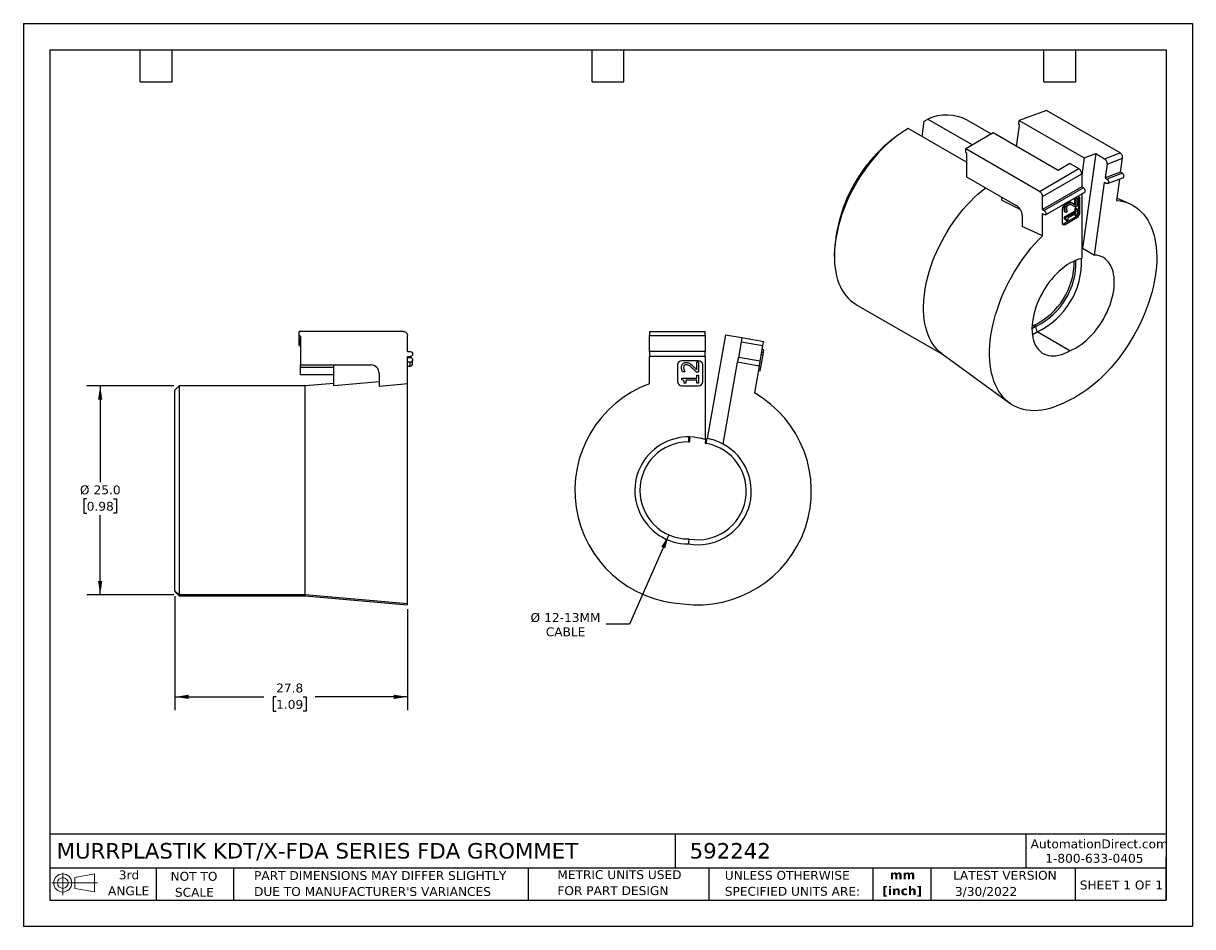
# Model space of a CAD drawing. Header units: millimetres. Extents: x 0 to 140, y 0 to 108.
import ezdxf

# ---------------------------------------------------------------- set-up
doc = ezdxf.new("R2010")
doc.units = ezdxf.units.MM
doc.header["$LTSCALE"] = 0.5
doc.linetypes.add('SLD-Solid', pattern=[0])
doc.layers.add('DIMENSIONS', color=140, linetype='SLD-Solid', lineweight=25)
doc.layers.add('TEXT', color=140, linetype='SLD-Solid', lineweight=25)
doc.layers.add('SLD-DEFPOINTS', color=7, linetype='Continuous')
doc.styles.add('SLDTEXTSTYLE0', font='VERDANA.TTF')
doc.styles.add('SLDTEXTSTYLE1', font='VERDANAB.TTF')
doc.dimstyles.new('SLDDIMSTYLE0', dxfattribs={"dimtxt": 1.079004, "dimasz": 1.651, "dimexe": 0, "dimexo": 0.0625, "dimgap": 0.269751, "dimtad": 0, "dimtih": 1, "dimtoh": 1, "dimrnd": 1e-09, "dimzin": 4, "dimdsep": 46, "dimtxsty": 'SLDTEXTSTYLE0', "dimsah": 1, "dimcen": 0.09, "dimadec": 0, "dimazin": 1, "dimtfac": 1, "dimtofl": 0, "dimtmove": 0, "dimatfit": 3, "dimfxl": 0, "dimfrac": 2, "dimtolj": 1, "dimtzin": 12, "dimarcsym": 0})
doc.dimstyles.new('SLDDIMSTYLE1', dxfattribs={"dimtxt": 1.079004, "dimasz": 1.651, "dimexe": 0, "dimexo": 0.0625, "dimgap": 0.269751, "dimtad": 0, "dimtih": 1, "dimtoh": 1, "dimrnd": 1e-09, "dimzin": 12, "dimdsep": 46, "dimtxsty": 'SLDTEXTSTYLE0', "dimsah": 1, "dimcen": 0.09, "dimadec": 0, "dimazin": 3, "dimtfac": 1, "dimtofl": 0, "dimtmove": 0, "dimatfit": 3, "dimfxl": 0, "dimfrac": 2, "dimtolj": 1, "dimtzin": 12, "dimarcsym": 0})
doc.dimstyles.new('SLDDIMSTYLE2', dxfattribs={"dimtxt": 1.079004, "dimasz": 1.651, "dimexe": 0, "dimexo": 0.0625, "dimgap": 0.269751, "dimtad": 0, "dimtih": 1, "dimtoh": 1, "dimrnd": 1e-09, "dimzin": 12, "dimdsep": 46, "dimtxsty": 'SLDTEXTSTYLE0', "dimsah": 1, "dimcen": 0, "dimadec": 0, "dimazin": 3, "dimtfac": 1, "dimtofl": 0, "dimtmove": 0, "dimatfit": 3, "dimfxl": 0, "dimfrac": 2, "dimtolj": 1, "dimtzin": 12, "dimarcsym": 0})

# ---------------------------------------------------------------- blocks, each defined once
blk = doc.blocks.new('Block11')
at = {"color": 7, "linetype": 'SLD-Solid', "lineweight": 18}
for p, q in [((0, 1.44), (5.44, 1.44)), ((1.29, 2.66), (1.29, 0)), ((2.74, 2.08), (5.09, 2.52)), ((2.74, 0.8), (2.74, 2.08)), ((5.09, 2.52), (5.09, 0.37)), ((2.74, 0.8), (5.09, 0.37))]:
    blk.add_line(p, q, dxfattribs=at)
for radius in [1.08, 0.643]:
    blk.add_circle((1.29, 1.44), radius, dxfattribs=at)
blk = doc.blocks.new('Block12')
at = {"layer": 'SLD-DEFPOINTS'}
blk.add_blockref('Block11', (0, 0), dxfattribs=at)
blk = doc.blocks.new('SW_NOTE_0')
at = {"layer": 'TEXT', "color": 0, "char_height": 1.058, "attachment_point": 2, "style": 'SLDTEXTSTYLE1'}
for s, insert in [('mm', (1.42, 1.34)), ('[inch]', (1.38, -0.57))]:
    blk.add_mtext(s, dxfattribs=dict(at, insert=insert))
blk = doc.blocks.new('SW_NOTE_0_1')
at = {"layer": 'TEXT', "color": 0, "char_height": 1.0583, "attachment_point": 1, "style": 'SLDTEXTSTYLE0'}
for s, insert in [('UNLESS OTHERWISE ', (0, 1.34)), ('SPECIFIED UNITS ARE:', (0, -0.57))]:
    blk.add_mtext(s, dxfattribs=dict(at, insert=insert))
blk = doc.blocks.new('SW_NOTE_0_2')
at = {"layer": 'TEXT', "color": 0, "char_height": 1.0583, "attachment_point": 1, "style": 'SLDTEXTSTYLE0'}
for s, insert in [('PART DIMENSIONS MAY DIFFER SLIGHTLY ', (0, 1.34)), ("DUE TO MANUFACTURER'S VARIANCES", (0, -0.57))]:
    blk.add_mtext(s, dxfattribs=dict(at, insert=insert))
blk = doc.blocks.new('SW_NOTE_0_3')
at = {"layer": 'TEXT', "color": 0, "char_height": 1.058, "attachment_point": 2, "style": 'SLDTEXTSTYLE0'}
for s, insert in [('NOT TO', (2.63, 1.34)), ('SCALE', (2.68, -0.57))]:
    blk.add_mtext(s, dxfattribs=dict(at, insert=insert))
blk = doc.blocks.new('SW_NOTE_0_4')
at = {"layer": 'TEXT', "color": 0, "char_height": 1.058, "attachment_point": 2, "style": 'SLDTEXTSTYLE0'}
for s, insert in [('3rd', (1.16, 1.34)), ('ANGLE', (1.11, -0.57))]:
    blk.add_mtext(s, dxfattribs=dict(at, insert=insert))
blk = doc.blocks.new('SW_NOTE_0_5')
at = {"layer": 'TEXT', "color": 0, "char_height": 1.0583, "attachment_point": 1, "style": 'SLDTEXTSTYLE0'}
for s, insert in [('METRIC UNITS USED ', (0, 1.34)), ('FOR PART DESIGN', (0, -0.57))]:
    blk.add_mtext(s, dxfattribs=dict(at, insert=insert))
blk = doc.blocks.new('_D')
at = {"layer": 'DIMENSIONS'}
for p, q in [((17.97, 64.63), (7.59, 64.63)), ((9.18, 64.63), (9.18, 53.1)), ((7.57, 51.14), (7.21, 51.14)), ((7.21, 51.14), (7.21, 49.43)), ((10.78, 51.14), (11.14, 51.14)), ((11.14, 51.14), (11.14, 49.43)), ((7.21, 49.43), (7.57, 49.43)), ((9.18, 39.64), (9.18, 49.19)), ((11.14, 49.43), (10.78, 49.43)), ((17.97, 39.64), (7.59, 39.64))]:
    blk.add_line(p, q, dxfattribs=at)
for points in [[(9.18, 64.63), (8.92, 62.98), (9.43, 62.98)], [(9.18, 39.64), (9.43, 41.29), (8.92, 41.29)]]:
    blk.add_solid(points, dxfattribs=at)
at = {"layer": 'DIMENSIONS', "char_height": 1.058, "attachment_point": 1, "style": 'SLDTEXTSTYLE0'}
for s, insert in [('%%c', (6.76, 52.73)), ('25.0', (8.39, 52.73)), ('0.98', (7.57, 50.77))]:
    blk.add_mtext(s, dxfattribs=dict(at, insert=insert))
blk = doc.blocks.new('_D_1')
at = {"layer": 'DIMENSIONS'}
for p, q in [((18.11, 39.51), (18.11, 25.88)), ((45.91, 37.94), (45.91, 25.88)), ((18.11, 27.46), (28.74, 27.46)), ((30.2, 27.46), (29.84, 27.46)), ((29.84, 27.46), (29.84, 25.75)), ((33.41, 27.46), (33.77, 27.46)), ((33.77, 27.46), (33.77, 25.75)), ((45.91, 27.46), (34.87, 27.46)), ((29.84, 25.75), (30.2, 25.75)), ((33.77, 25.75), (33.41, 25.75))]:
    blk.add_line(p, q, dxfattribs=at)
for points in [[(18.11, 27.46), (19.76, 27.21), (19.76, 27.72)], [(45.91, 27.46), (44.25, 27.72), (44.25, 27.21)]]:
    blk.add_solid(points, dxfattribs=at)
at = {"layer": 'DIMENSIONS', "char_height": 1.058, "attachment_point": 1, "style": 'SLDTEXTSTYLE0'}
for s, insert in [('27.8', (30.2, 29.05)), ('1.09', (30.2, 27.09))]:
    blk.add_mtext(s, dxfattribs=dict(at, insert=insert))
blk = doc.blocks.new('_D_2')
at = {"layer": 'DIMENSIONS'}
for p, q in [((77.12, 46.82), (72.41, 36.13)), ((72.41, 36.13), (69.64, 36.13))]:
    blk.add_line(p, q, dxfattribs=at)
blk.add_solid([(77.12, 46.82), (76.23, 45.41), (76.69, 45.21)], dxfattribs=at)
at = {"layer": 'DIMENSIONS', "char_height": 1.058, "attachment_point": 1, "style": 'SLDTEXTSTYLE0'}
for s, insert in [('%%c', (60.6, 37.47)), ('12-13MM', (62.23, 37.47)), ('CABLE', (62.42, 35.76))]:
    blk.add_mtext(s, dxfattribs=dict(at, insert=insert))

msp = doc.modelspace()

# ---------------------------------------------------------------- linework, layer by layer
at = {"color": 7, "linetype": 'SLD-Solid'}
for p, q in [((0.001, 107.951), (0.001, 0.001)), ((0.001, 107.951), (139.701, 107.951)), ((139.701, 107.951), (139.701, 0.001)), ((139.701, 0.001), (0.001, 0.001))]:
    msp.add_line(p, q, dxfattribs=at)
for p, q in [((107.637, 96.276), (108.052, 96.509)), ((108.052, 96.509), (113.399, 93.422)), ((115.659, 94.727), (112.766, 96.397)), ((122.235, 97.549), (118.997, 96.339)), ((131.038, 92.467), (122.235, 97.549)), ((105.731, 95.404), (105.378, 95.2)), ((112.696, 91.383), (105.731, 95.404)), ((107.381, 94.451), (107.637, 96.276)), ((118.676, 93.238), (119.029, 95.753)), ((118.935, 95.901), (118.997, 96.339)), ((118.971, 95.881), (118.935, 95.901)), ((118.997, 96.339), (126.74, 91.869)), ((115.878, 94.854), (112.59, 92.955)), ((123.621, 90.384), (115.878, 94.854)), ((112.59, 92.547), (112.59, 92.955)), ((121.393, 87.873), (112.59, 92.955)), ((112.625, 92.527), (112.59, 92.547)), ((112.696, 92.404), (112.696, 89.628)), ((128.132, 92.389), (126.546, 81.084)), ((126.74, 91.869), (128.132, 92.389)), ((128.132, 92.389), (129.193, 91.777)), ((129.193, 91.777), (131.038, 92.467)), ((125.035, 91.2), (123.621, 90.384)), ((125.035, 91.2), (126.096, 90.588)), ((126.74, 91.869), (126.449, 89.8)), ((129.485, 91.136), (129.252, 89.473)), ((129.485, 91.136), (131.331, 91.825)), ((131.097, 90.163), (131.331, 91.825)), ((112.696, 89.628), (118.636, 86.199)), ((121.393, 87.873), (126.096, 90.588)), ((121.747, 87.261), (126.449, 89.975)), ((126.449, 89.975), (126.449, 88.424)), ((131.097, 90.163), (129.252, 89.473)), ((129.252, 89.473), (129.464, 89.351)), ((131.309, 90.04), (129.464, 89.351)), ((129.532, 88.807), (131.378, 89.497)), ((131.309, 90.04), (131.097, 90.163)), ((126.449, 88.424), (121.747, 85.709)), ((126.661, 88.302), (121.959, 85.587)), ((126.661, 88.302), (126.449, 88.424)), ((127.96, 80.267), (129.178, 88.948)), ((129.39, 88.826), (129.178, 88.948)), ((130.983, 89.349), (130.624, 86.792)), ((116.934, 86.785), (116.86, 87.224)), ((119.113, 85.708), (116.934, 86.785)), ((121.747, 85.709), (121.747, 87.261)), ((122.109, 85.082), (126.811, 87.797)), ((125.884, 87.199), (124.469, 86.383)), ((125.593, 87.032), (125.593, 86.294)), ((125.735, 87.015), (125.649, 87.064)), ((125.735, 87.015), (125.899, 87.109)), ((125.735, 86.213), (125.735, 87.015)), ((125.899, 87.109), (125.813, 87.159)), ((125.899, 87.109), (125.899, 86.102)), ((126.096, 85.444), (126.096, 87.077)), ((126.237, 86.995), (126.096, 87.077)), ((126.237, 85.362), (126.237, 86.995)), ((126.449, 87.588), (126.449, 79.834)), ((132.173, 86.399), (130.663, 87.067)), ((121.747, 85.709), (121.959, 85.587)), ((121.747, 82.564), (121.747, 85.22)), ((121.747, 85.22), (121.959, 85.097)), ((124.116, 85.77), (124.116, 84.137)), ((124.454, 85.721), (124.313, 85.803)), ((125.613, 85.51), (124.338, 84.774)), ((124.539, 85.352), (124.398, 85.434)), ((124.48, 84.693), (125.754, 85.429)), ((124.741, 85.468), (124.539, 85.352)), ((124.843, 86.432), (124.702, 86.514)), ((124.741, 85.48), (124.741, 85.468)), ((125.754, 85.218), (124.806, 84.671)), ((125.126, 86.511), (124.985, 86.593)), ((125.368, 86.432), (125.226, 86.514)), ((125.483, 86.372), (125.341, 86.453)), ((125.524, 86.087), (125.557, 86.068)), ((125.698, 85.986), (125.557, 86.068)), ((125.757, 85.883), (125.613, 85.8)), ((125.613, 85.8), (125.613, 85.51)), ((125.754, 85.718), (125.613, 85.8)), ((125.754, 85.429), (125.613, 85.51)), ((125.899, 86.102), (125.698, 85.986)), ((125.754, 85.718), (125.899, 85.802)), ((125.754, 85.429), (125.754, 85.718)), ((125.754, 84.922), (125.754, 85.218)), ((125.899, 85.802), (125.757, 85.883)), ((125.899, 85.802), (125.899, 85.005)), ((126.237, 85.362), (126.096, 85.444)), ((119.343, 84.974), (119.343, 83.693)), ((124.328, 84.015), (125.742, 84.831)), ((124.328, 84.015), (124.469, 83.933)), ((124.338, 84.774), (124.338, 84.605)), ((124.48, 84.693), (124.338, 84.774)), ((124.48, 84.523), (124.338, 84.605)), ((124.469, 83.933), (125.884, 84.75)), ((124.48, 84.523), (124.48, 84.693)), ((124.677, 84.3), (124.535, 84.381)), ((124.806, 84.375), (124.677, 84.3)), ((124.806, 84.671), (124.806, 84.375)), ((125.613, 85.136), (125.613, 85.003)), ((125.754, 84.922), (125.613, 85.003)), ((125.884, 84.75), (125.742, 84.831)), ((125.899, 85.005), (125.754, 84.922)), ((126.449, 81.086), (126.546, 81.084)), ((126.546, 81.084), (127.96, 80.267)), ((96.892, 80.503), (96.892, 80.094)), ((99.482, 74.371), (109.944, 68.331)), ((120.686, 71.828), (120.517, 71.734)), ((120.756, 71.865), (120.686, 71.828)), ((120.686, 71.828), (120.899, 71.705)), ((120.972, 71.74), (120.76, 71.863)), ((120.899, 71.705), (120.976, 71.738)), ((32.955, 70.631), (32.955, 71.131)), ((45.405, 71.131), (32.955, 71.131)), ((33.005, 70.631), (32.955, 70.631)), ((32.955, 70.253), (32.955, 70.631)), ((33.005, 70.253), (32.955, 70.253)), ((32.955, 69.445), (32.955, 70.253)), ((33.005, 69.445), (33.005, 70.253)), ((33.105, 70.531), (33.105, 67.131)), ((45.905, 68.731), (45.905, 70.631)), ((74.813, 71.131), (81.463, 71.131)), ((74.813, 70.631), (81.463, 70.631)), ((74.813, 68.731), (74.813, 70.631)), ((81.463, 70.631), (81.463, 68.731)), ((83.874, 70.745), (81.686, 58.337)), ((83.874, 70.745), (85.844, 70.398)), ((85.757, 69.905), (85.427, 68.034)), ((85.844, 70.398), (85.757, 69.905)), ((85.757, 69.905), (88.367, 69.445)), ((85.844, 70.398), (88.453, 69.938)), ((125.035, 68.827), (121.143, 71.074)), ((32.955, 69.445), (33.005, 69.445)), ((45.905, 68.731), (46.205, 68.731)), ((81.463, 68.731), (74.813, 68.731)), ((88.037, 67.574), (88.367, 69.445)), ((88.417, 68.58), (88.22, 68.615)), ((88.479, 68.929), (88.282, 68.963)), ((88.377, 68.351), (88.417, 68.58)), ((109.763, 68.464), (117.844, 62.566)), ((33.105, 67.131), (41.505, 67.131)), ((33.105, 66.806), (33.105, 67.131)), ((37.105, 64.652), (37.105, 67.131)), ((45.905, 68.131), (46.205, 68.131)), ((45.905, 64.879), (45.905, 68.131)), ((45.905, 68.034), (46.205, 68.034)), ((46.205, 67.443), (45.905, 67.443)), ((46.205, 66.983), (46.205, 67.443)), ((46.505, 67.279), (46.505, 67.739)), ((81.463, 68.131), (74.813, 68.131)), ((74.813, 64.879), (74.813, 68.131)), ((78.163, 67.131), (78.163, 65.131)), ((80.663, 67.631), (78.663, 67.631)), ((80.453, 66.528), (80.453, 67.51)), ((80.453, 67.51), (80.684, 67.51)), ((80.684, 67.51), (80.684, 66.277)), ((81.163, 65.131), (81.163, 67.131)), ((81.463, 68.131), (81.463, 58.211)), ((83.6, 57.674), (85.323, 67.443)), ((87.932, 66.983), (85.323, 67.443)), ((88.037, 67.574), (85.427, 68.034)), ((88.081, 66.675), (88.377, 68.351)), ((88.377, 68.351), (88.18, 68.386)), ((37.105, 66.806), (33.105, 66.806)), ((33.105, 65.998), (33.105, 66.806)), ((33.105, 65.998), (37.105, 65.998)), ((42.505, 66.131), (42.505, 64.562)), ((45.905, 66.983), (46.205, 66.983)), ((79.047, 66.319), (78.762, 66.319)), ((79.047, 66.334), (79.047, 66.319)), ((80.684, 66.277), (80.401, 66.277)), ((80.48, 65.554), (80.48, 65.909)), ((80.48, 65.909), (80.684, 65.909)), ((80.684, 65.909), (80.684, 64.933)), ((87.932, 66.983), (87.368, 63.781)), ((87.839, 66.454), (88.036, 66.419)), ((88.081, 66.675), (87.884, 66.709)), ((88.036, 66.419), (88.081, 66.675)), ((18.605, 64.631), (18.105, 64.131)), ((18.605, 64.631), (18.605, 39.642)), ((33.675, 64.631), (18.605, 64.631)), ((37.105, 64.931), (33.675, 64.631)), ((33.675, 39.642), (33.675, 64.631)), ((42.505, 65.118), (37.105, 64.652)), ((45.905, 38.576), (45.905, 64.879)), ((78.663, 64.631), (80.663, 64.631)), ((78.678, 65.347), (78.678, 65.554)), ((78.678, 65.554), (80.48, 65.554)), ((79.14, 64.933), (78.957, 64.933)), ((80.48, 65.296), (79.14, 65.296)), ((79.14, 65.296), (79.14, 64.933)), ((80.48, 64.933), (80.48, 65.296)), ((80.684, 64.933), (80.48, 64.933)), ((18.105, 40.141), (18.105, 64.131)), ((79.463, 58.531), (79.463, 57.931)), ((79.584, 58.41), (79.463, 58.531)), ((79.463, 57.931), (79.513, 57.931)), ((79.613, 58.031), (79.613, 58.34)), ((81.505, 58.174), (81.451, 57.87)), ((81.533, 57.754), (81.582, 57.746)), ((81.686, 58.337), (81.546, 58.239)), ((81.582, 57.746), (81.686, 58.337)), ((79.463, 46.331), (79.568, 46.322)), ((18.105, 40.141), (18.605, 39.642)), ((18.105, 40.141), (18.105, 40.034)), ((18.105, 40.034), (18.605, 39.534)), ((33.675, 39.642), (18.605, 39.642)), ((18.605, 39.642), (18.605, 39.534)), ((18.605, 39.534), (33.675, 39.534)), ((45.905, 38.576), (33.675, 39.642)), ((33.675, 39.534), (33.675, 39.642)), ((33.675, 39.534), (45.905, 38.464)), ((45.905, 38.464), (45.905, 38.576))]:
    msp.add_line(p, q)
at = {"flags": 128}
for points in [[(105.731, 95.404), (105.259, 95.117), (104.788, 94.801), (104.32, 94.458), (103.856, 94.089), (103.398, 93.695), (102.946, 93.276), (102.502, 92.834), (102.067, 92.37), (101.643, 91.886), (101.23, 91.383), (100.83, 90.862), (100.444, 90.325), (100.074, 89.773), (99.719, 89.208), (99.382, 88.632), (99.062, 88.046), (98.762, 87.452), (98.482, 86.851), (98.222, 86.246), (97.984, 85.637), (97.767, 85.028), (97.574, 84.419), (97.404, 83.812), (97.257, 83.209), (97.135, 82.612), (97.038, 82.022), (96.965, 81.441), (96.917, 80.871), (96.894, 80.313), (96.897, 79.769), (96.925, 79.241), (96.977, 78.73), (97.055, 78.237), (97.158, 77.764), (97.285, 77.312), (97.436, 76.883), (97.611, 76.477), (97.809, 76.097), (98.03, 75.742), (98.273, 75.414), (98.537, 75.114), (98.821, 74.843), (99.125, 74.602), (99.448, 74.391), (99.482, 74.371)], [(109.763, 68.464), (109.477, 68.692), (109.193, 68.963), (108.929, 69.263), (108.686, 69.59), (108.465, 69.945), (108.267, 70.326), (108.092, 70.731), (107.941, 71.16), (107.814, 71.612), (107.711, 72.085), (107.634, 72.578), (107.581, 73.089), (107.553, 73.618), (107.55, 74.162), (107.573, 74.719), (107.621, 75.289), (107.694, 75.87), (107.791, 76.46), (107.914, 77.057), (108.06, 77.66), (108.23, 78.267), (108.423, 78.876), (108.64, 79.486), (108.878, 80.094), (109.138, 80.699), (109.418, 81.3), (109.718, 81.894), (110.038, 82.48), (110.375, 83.057), (110.73, 83.621), (111.1, 84.173), (111.486, 84.71), (111.886, 85.231), (112.299, 85.734), (112.723, 86.219), (113.158, 86.682), (113.602, 87.124), (114.054, 87.543), (114.512, 87.938), (114.976, 88.307), (114.98, 88.31)], [(130.624, 86.792), (131.048, 86.737), (131.458, 86.648), (131.852, 86.527), (132.231, 86.373), (132.592, 86.187), (132.935, 85.97), (133.259, 85.722), (133.563, 85.443), (133.846, 85.135), (134.107, 84.798), (134.347, 84.433), (134.563, 84.041), (134.756, 83.624), (134.926, 83.182), (135.07, 82.716), (135.19, 82.228), (135.285, 81.72), (135.354, 81.191), (135.398, 80.645), (135.416, 80.082), (135.408, 79.503), (135.375, 78.911), (135.316, 78.307), (135.231, 77.693), (135.121, 77.07), (134.987, 76.439), (134.827, 75.804), (134.644, 75.164), (134.437, 74.523), (134.206, 73.881), (133.953, 73.241), (133.679, 72.604), (133.383, 71.972), (133.067, 71.347), (132.732, 70.73), (132.378, 70.122), (132.006, 69.527), (131.618, 68.944), (131.214, 68.376), (130.796, 67.825), (130.365, 67.291), (129.921, 66.776), (129.466, 66.282), (129.002, 65.809), (128.529, 65.36), (128.048, 64.935), (127.562, 64.536), (127.071, 64.163), (126.577, 63.817), (126.08, 63.501), (125.583, 63.213), (125.087, 62.956), (124.592, 62.729)], [(124.592, 62.729), (124.097, 62.484), (123.603, 62.27), (123.114, 62.088), (122.63, 61.938), (122.152, 61.82), (121.682, 61.735), (121.221, 61.684), (120.77, 61.665), (120.331, 61.68), (119.904, 61.728), (119.491, 61.809), (119.093, 61.923), (118.711, 62.069), (118.346, 62.247), (117.998, 62.458), (117.67, 62.699), (117.361, 62.971), (117.073, 63.272), (116.807, 63.603), (116.562, 63.961), (116.34, 64.347), (116.142, 64.758), (115.967, 65.195), (115.817, 65.655), (115.691, 66.138), (115.591, 66.642), (115.516, 67.166), (115.466, 67.709), (115.442, 68.268), (115.444, 68.843), (115.471, 69.432), (115.525, 70.033), (115.603, 70.646), (115.707, 71.267), (115.836, 71.896), (115.99, 72.53), (116.168, 73.169), (116.37, 73.81), (116.595, 74.452), (116.843, 75.092), (117.112, 75.73), (117.403, 76.363), (117.715, 76.99), (118.046, 77.61), (118.395, 78.219), (118.763, 78.818), (119.148, 79.404), (119.548, 79.975), (119.963, 80.531), (120.391, 81.069), (120.832, 81.588), (121.285, 82.087), (121.747, 82.564)], [(121.747, 82.564), (121.181, 82.83), (119.343, 83.693)], [(126.449, 79.834), (126.122, 79.753), (125.789, 79.641), (125.452, 79.497), (125.112, 79.323), (124.772, 79.118), (124.433, 78.885), (124.098, 78.625), (123.768, 78.338), (123.445, 78.028), (123.131, 77.695), (122.828, 77.341), (122.538, 76.969), (122.261, 76.58), (122, 76.178), (121.757, 75.763), (121.531, 75.338), (121.326, 74.906), (121.142, 74.47), (120.979, 74.031), (120.84, 73.592), (120.724, 73.155), (120.633, 72.724), (120.567, 72.3), (120.525, 71.887), (120.51, 71.485), (120.52, 71.098), (120.555, 70.728), (120.616, 70.376), (120.702, 70.045), (120.812, 69.737), (120.946, 69.454), (121.103, 69.196), (121.283, 68.966), (121.483, 68.764), (121.704, 68.593), (121.944, 68.452), (122.201, 68.343), (122.474, 68.266), (122.761, 68.222), (123.062, 68.211), (123.373, 68.233), (123.694, 68.288), (124.023, 68.375), (124.357, 68.495), (124.695, 68.646), (125.035, 68.827)], [(125.035, 68.827), (125.368, 68.966), (125.704, 69.135), (126.04, 69.334), (126.375, 69.56), (126.707, 69.814), (127.034, 70.093), (127.354, 70.396), (127.666, 70.721), (127.968, 71.066), (128.258, 71.43), (128.534, 71.811), (128.795, 72.206), (129.04, 72.613), (129.268, 73.03), (129.476, 73.456), (129.664, 73.886), (129.831, 74.319), (129.975, 74.753), (130.097, 75.185), (130.195, 75.613), (130.269, 76.035), (130.319, 76.447), (130.343, 76.849), (130.343, 77.237), (130.318, 77.61), (130.268, 77.964), (130.193, 78.3), (130.094, 78.614), (129.972, 78.905), (129.827, 79.171), (129.659, 79.411), (129.471, 79.624), (129.262, 79.808), (129.034, 79.962), (128.789, 80.086), (128.527, 80.178), (128.25, 80.239), (127.96, 80.267)], [(120.51, 71.502), (120.577, 71.534), (120.899, 71.705)], [(120.549, 70.776), (120.805, 70.893), (121.143, 71.074)], [(45.905, 64.879), (45.105, 64.805), (42.505, 64.562)]]:
    msp.add_lwpolyline(points, dxfattribs=at)
for centre, radius, start, end in [((110.292, 91.534), 5.456, 63.03387, 114.24117), ((115.29, 79.678), 18.417, 122.56507, 177.43493), ((128.818, 91.219), 0.672, 352.86867, 56.09585), ((126.022, 87.03), 0.218, 350.78596, 129.20329), ((125.79, 87.09), 0.306, 357.46586, 30.89956), ((117.808, 84.904), 1.537, 2.60548, 57.39452), ((124.883, 85.736), 0.768, 122.60548, 177.39452), ((125.328, 85.479), 0.768, 302.60548, 357.39452), ((125.47, 85.397), 0.768, 302.60548, 357.39452), ((124.331, 84.102), 0.218, 170.78596, 309.20329), ((117.261, 79.396), 8.508, 295.85919, 1.58885), ((117.072, 79.505), 9.363, 295.77724, 1.98771), ((117.037, 79.538), 8.531, 295.87639, 0.07962), ((41.505, 66.131), 1, 0, 90), ((78.663, 67.131), 0.5, 90, 180), ((80.663, 67.131), 0.5, 360, 90), ((79.463, 52.131), 13.57, 110.0395, 267.35582), ((78.663, 65.131), 0.5, 180, 270), ((80.663, 65.131), 0.5, 270, 0), ((80.575, 52.034), 13.57, 262.64418, 59.9605), ((79.463, 52.131), 6.4, 71.79004, 270), ((79.463, 52.131), 5.8, 90, 270), ((80.575, 52.034), 6.4, 260, 61.79004), ((80.575, 52.034), 5.8, 260, 80), ((81.55, 57.853), 0.1, 170, 260), ((81.604, 58.157), 0.1, 125, 170), ((80.575, 52.034), 6.4, 61.79004, 80)]:
    msp.add_arc(centre, radius, start, end)
for points, knots in [([(119.029, 95.753), (119.03, 95.761), (119.031, 95.776), (119.027, 95.802), (119.016, 95.831), (118.998, 95.861), (118.98, 95.874), (118.971, 95.881)], [0, 0, 0, 0, 0.16753468, 0.33044752, 0.50063279, 0.74883048, 1, 1, 1, 1]), ([(112.625, 92.527), (112.632, 92.523), (112.644, 92.515), (112.661, 92.496), (112.678, 92.471), (112.693, 92.438), (112.695, 92.416), (112.696, 92.404)], [0, 0, 0, 0, 0.1675347, 0.3304475, 0.5006328, 0.7488305, 1, 1, 1, 1]), ([(131.331, 91.825), (131.347, 91.94), (131.325, 92.075), (131.216, 92.313), (131.131, 92.413), (131.038, 92.467)], [0, 0, 0, 0, 0.5, 0.5, 1, 1, 1, 1]), ([(126.449, 89.975), (126.449, 90.082), (126.411, 90.211), (126.28, 90.437), (126.188, 90.534), (126.096, 90.588)], [0, 0, 0, 0, 0.5, 0.5, 1, 1, 1, 1]), ([(131.376, 89.501), (131.383, 89.502), (131.416, 89.508), (131.459, 89.561), (131.49, 89.651), (131.488, 89.765), (131.453, 89.879), (131.391, 89.98), (131.337, 90.02), (131.309, 90.04)], [0, 0, 0, 0, 0.042087, 0.2017391, 0.3613913, 0.5210435, 0.6806957, 0.8403478, 1, 1, 1, 1]), ([(126.811, 87.797), (126.841, 87.814), (126.861, 87.846), (126.878, 87.931), (126.873, 87.984), (126.841, 88.091), (126.814, 88.145), (126.745, 88.239), (126.703, 88.277), (126.661, 88.302)], [0, 0, 0, 0, 0.25, 0.25, 0.5, 0.5, 0.75, 0.75, 1, 1, 1, 1]), ([(129.464, 89.351), (129.52, 89.318), (129.571, 89.258), (129.636, 89.116), (129.649, 89.034), (129.63, 88.897), (129.597, 88.842), (129.505, 88.79), (129.446, 88.793), (129.39, 88.826)], [0, 0, 0, 0, 0.25, 0.25, 0.5, 0.5, 0.75, 0.75, 1, 1, 1, 1]), ([(121.393, 87.873), (121.486, 87.82), (121.578, 87.723), (121.709, 87.496), (121.747, 87.368), (121.747, 87.261)], [0, 0, 0, 0, 0.5, 0.5, 1, 1, 1, 1]), ([(121.959, 85.587), (122.015, 85.555), (122.07, 85.497), (122.148, 85.361), (122.171, 85.284), (122.171, 85.155), (122.148, 85.105), (122.07, 85.06), (122.015, 85.065), (121.959, 85.097)], [0, 0, 0, 0, 0.25, 0.25, 0.5, 0.5, 0.75, 0.75, 1, 1, 1, 1]), ([(124.702, 86.514), (124.582, 86.445), (124.488, 86.348), (124.348, 86.095), (124.313, 85.955), (124.313, 85.803)], [-2, -2, -2, -2, -1, -1, 0, 0, 0, 0]), ([(124.313, 85.803), (124.313, 85.73), (124.322, 85.659), (124.36, 85.519), (124.379, 85.467), (124.398, 85.434)], [-2, -2, -2, -2, -1, -1, 0, 0, 0, 0]), ([(124.454, 85.721), (124.454, 85.874), (124.489, 86.013), (124.629, 86.266), (124.724, 86.364), (124.843, 86.432)], [-2, -2, -2, -2, -1, -1, 0, 0, 0, 0]), ([(124.539, 85.352), (124.52, 85.386), (124.501, 85.438), (124.464, 85.578), (124.454, 85.649), (124.454, 85.721)], [-2, -2, -2, -2, -1, -1, 0, 0, 0, 0]), ([(124.676, 86.033), (124.657, 85.996), (124.642, 85.958), (124.623, 85.88), (124.618, 85.84), (124.618, 85.8)], [-2, -2, -2, -2, -1, -1, 0, 0, 0, 0]), ([(124.618, 85.8), (124.618, 85.761), (124.623, 85.724), (124.639, 85.654), (124.65, 85.623), (124.663, 85.594)], [-2, -2, -2, -2, -1, -1, 0, 0, 0, 0]), ([(124.663, 85.594), (124.674, 85.569), (124.687, 85.547), (124.717, 85.507), (124.73, 85.492), (124.741, 85.48)], [-2, -2, -2, -2, -1, -1, 0, 0, 0, 0]), ([(124.853, 86.216), (124.814, 86.193), (124.779, 86.166), (124.719, 86.103), (124.695, 86.069), (124.676, 86.033)], [-2, -2, -2, -2, -1, -1, 0, 0, 0, 0]), ([(124.985, 86.593), (124.945, 86.596), (124.902, 86.592), (124.809, 86.568), (124.757, 86.546), (124.702, 86.514)], [-2, -2, -2, -2, -1, -1, 0, 0, 0, 0]), ([(124.843, 86.432), (124.899, 86.465), (124.95, 86.487), (125.043, 86.51), (125.086, 86.515), (125.126, 86.511)], [-2, -2, -2, -2, -1, -1, 0, 0, 0, 0]), ([(125.358, 86.184), (125.239, 86.24), (125.144, 86.27), (125.002, 86.279), (124.929, 86.26), (124.853, 86.216)], [-2, -2, -2, -2, -1, -1, 0, 0, 0, 0]), ([(125.226, 86.514), (125.188, 86.534), (125.148, 86.551), (125.067, 86.581), (125.026, 86.59), (124.985, 86.593)], [-2, -2, -2, -2, -1, -1, 0, 0, 0, 0]), ([(125.126, 86.511), (125.167, 86.508), (125.208, 86.5), (125.289, 86.47), (125.329, 86.452), (125.368, 86.432)], [-2, -2, -2, -2, -1, -1, 0, 0, 0, 0]), ([(125.698, 85.986), (125.639, 86.025), (125.582, 86.06), (125.473, 86.126), (125.416, 86.156), (125.358, 86.184)], [-2, -2, -2, -2, -1, -1, 0, 0, 0, 0]), ([(125.368, 86.432), (125.433, 86.401), (125.5, 86.363), (125.639, 86.275), (125.694, 86.24), (125.735, 86.213)], [-2, -2, -2, -2, -1, -1, 0, 0, 0, 0]), ([(124.328, 84.015), (124.28, 83.99), (124.22, 83.959), (124.172, 83.971), (124.162, 83.974)], [0, 0, 0, 0, 0.7915131, 1, 1, 1, 1]), ([(124.677, 84.3), (124.677, 84.412), (124.663, 84.486), (124.608, 84.56), (124.556, 84.56), (124.48, 84.523)], [-2, -2, -2, -2, -1, -1, 0, 0, 0, 0]), ([(124.52, 84.535), (124.522, 84.531), (124.538, 84.489), (124.537, 84.432), (124.535, 84.381)], [0, 0, 0, 0, 0.1036702, 1, 1, 1, 1]), ([(33.005, 70.631), (33.014, 70.63), (33.031, 70.629), (33.056, 70.619), (33.08, 70.6), (33.101, 70.571), (33.104, 70.544), (33.105, 70.531)], [0, 0, 0, 0, 0.1675347, 0.3304475, 0.5006328, 0.7488305, 1, 1, 1, 1]), ([(33.105, 70.154), (33.105, 70.163), (33.104, 70.18), (33.093, 70.204), (33.074, 70.228), (33.045, 70.249), (33.019, 70.252), (33.005, 70.253)], [0, 0, 0, 0, 0.16753468, 0.33044752, 0.50063279, 0.74883048, 1, 1, 1, 1]), ([(45.405, 71.131), (45.536, 71.131), (45.666, 71.077), (45.851, 70.892), (45.905, 70.762), (45.905, 70.631)], [0, 0, 0, 0, 0.5, 0.5, 1, 1, 1, 1]), ([(74.813, 71.131), (74.813, 71.131), (74.813, 71.077), (74.813, 70.892), (74.813, 70.762), (74.813, 70.631)], [0, 0, 0, 0, 0.5, 0.5, 1, 1, 1, 1]), ([(81.463, 70.631), (81.463, 70.762), (81.463, 70.892), (81.463, 71.077), (81.463, 71.131), (81.463, 71.131)], [0, 0, 0, 0, 0.5, 0.5, 1, 1, 1, 1]), ([(88.367, 69.445), (88.389, 69.574), (88.412, 69.702), (88.444, 69.885), (88.453, 69.938), (88.453, 69.938)], [0, 0, 0, 0, 0.5, 0.5, 1, 1, 1, 1]), ([(33.005, 69.445), (33.014, 69.445), (33.031, 69.444), (33.056, 69.433), (33.08, 69.415), (33.101, 69.386), (33.104, 69.36), (33.105, 69.347)], [0, 0, 0, 0, 0.1675347, 0.3304475, 0.5006328, 0.7488305, 1, 1, 1, 1]), ([(46.205, 68.731), (46.284, 68.731), (46.362, 68.699), (46.473, 68.588), (46.505, 68.51), (46.505, 68.353), (46.473, 68.274), (46.362, 68.163), (46.284, 68.131), (46.205, 68.131)], [0, 0, 0, 0, 0.25, 0.25, 0.5, 0.5, 0.75, 0.75, 1, 1, 1, 1]), ([(74.813, 68.731), (74.813, 68.731), (74.813, 68.699), (74.813, 68.588), (74.813, 68.51), (74.813, 68.353), (74.813, 68.274), (74.813, 68.163), (74.813, 68.131), (74.813, 68.131)], [0, 0, 0, 0, 0.25, 0.25, 0.5, 0.5, 0.75, 0.75, 1, 1, 1, 1]), ([(81.463, 68.131), (81.463, 68.131), (81.463, 68.163), (81.463, 68.274), (81.463, 68.353), (81.463, 68.51), (81.463, 68.588), (81.463, 68.699), (81.463, 68.731), (81.463, 68.731)], [0, 0, 0, 0, 0.25, 0.25, 0.5, 0.5, 0.75, 0.75, 1, 1, 1, 1]), ([(88.417, 68.58), (88.417, 68.58), (88.421, 68.604), (88.438, 68.702), (88.455, 68.793), (88.479, 68.929)], [-2, -2, -2, -2, -1, -1, 0, 0, 0, 0]), ([(46.205, 68.034), (46.284, 68.034), (46.362, 68.003), (46.473, 67.893), (46.505, 67.816), (46.505, 67.662), (46.473, 67.585), (46.362, 67.475), (46.284, 67.443), (46.205, 67.443)], [0, 0, 0, 0, 0.25, 0.25, 0.5, 0.5, 0.75, 0.75, 1, 1, 1, 1]), ([(46.205, 66.983), (46.284, 66.983), (46.362, 67.015), (46.473, 67.125), (46.505, 67.201), (46.505, 67.279)], [0, 0, 0, 0, 0.5, 0.5, 1, 1, 1, 1]), ([(78.642, 66.831), (78.642, 67.018), (78.692, 67.164), (78.889, 67.375), (79.023, 67.428), (79.192, 67.428)], [-2, -2, -2, -2, -1, -1, 0, 0, 0, 0]), ([(78.955, 67.057), (78.928, 67.025), (78.908, 66.989), (78.881, 66.907), (78.874, 66.861), (78.874, 66.812)], [-2, -2, -2, -2, -1, -1, 0, 0, 0, 0]), ([(79.206, 67.155), (79.15, 67.155), (79.101, 67.147), (79.017, 67.112), (78.982, 67.088), (78.955, 67.057)], [-2, -2, -2, -2, -1, -1, 0, 0, 0, 0]), ([(79.192, 67.428), (79.271, 67.428), (79.343, 67.418), (79.475, 67.382), (79.536, 67.356), (79.592, 67.324)], [-2, -2, -2, -2, -1, -1, 0, 0, 0, 0]), ([(79.919, 66.76), (79.752, 66.912), (79.618, 67.016), (79.417, 67.128), (79.313, 67.155), (79.206, 67.155)], [-2, -2, -2, -2, -1, -1, 0, 0, 0, 0]), ([(79.592, 67.324), (79.65, 67.292), (79.708, 67.252), (79.823, 67.158), (79.879, 67.108), (79.934, 67.057)], [-2, -2, -2, -2, -1, -1, 0, 0, 0, 0]), ([(79.934, 67.057), (80.026, 66.972), (80.121, 66.879), (80.318, 66.672), (80.395, 66.59), (80.453, 66.528)], [-2, -2, -2, -2, -1, -1, 0, 0, 0, 0]), ([(85.427, 68.034), (85.427, 68.034), (85.421, 68.003), (85.402, 67.893), (85.388, 67.816), (85.361, 67.662), (85.348, 67.585), (85.328, 67.475), (85.323, 67.443), (85.323, 67.443)], [0, 0, 0, 0, 0.25, 0.25, 0.5, 0.5, 0.75, 0.75, 1, 1, 1, 1]), ([(87.932, 66.983), (87.932, 66.983), (87.938, 67.015), (87.957, 67.125), (87.971, 67.201), (87.998, 67.356), (88.012, 67.433), (88.031, 67.542), (88.037, 67.574), (88.037, 67.574)], [0, 0, 0, 0, 0.25, 0.25, 0.5, 0.5, 0.75, 0.75, 1, 1, 1, 1]), ([(78.762, 66.319), (78.735, 66.374), (78.708, 66.451), (78.656, 66.649), (78.642, 66.743), (78.642, 66.831)], [-2, -2, -2, -2, -1, -1, 0, 0, 0, 0]), ([(78.874, 66.812), (78.874, 66.764), (78.88, 66.716), (78.904, 66.619), (78.919, 66.572), (78.937, 66.528)], [-2, -2, -2, -2, -1, -1, 0, 0, 0, 0]), ([(78.937, 66.528), (78.952, 66.49), (78.971, 66.454), (79.014, 66.384), (79.032, 66.355), (79.047, 66.334)], [-2, -2, -2, -2, -1, -1, 0, 0, 0, 0]), ([(80.401, 66.277), (80.318, 66.366), (80.237, 66.449), (80.083, 66.607), (80.003, 66.684), (79.919, 66.76)], [-2, -2, -2, -2, -1, -1, 0, 0, 0, 0]), ([(78.957, 64.933), (78.957, 65.071), (78.937, 65.172), (78.859, 65.301), (78.786, 65.338), (78.678, 65.347)], [-2, -2, -2, -2, -1, -1, 0, 0, 0, 0]), ([(79.513, 57.931), (79.522, 57.932), (79.54, 57.933), (79.564, 57.944), (79.588, 57.963), (79.61, 57.992), (79.612, 58.018), (79.613, 58.031)], [0, 0, 0, 0, 0.1563075, 0.3109349, 0.4776907, 0.7331812, 1, 1, 1, 1]), ([(79.584, 58.41), (79.591, 58.402), (79.609, 58.381), (79.612, 58.355), (79.613, 58.34)], [0, 0, 0, 0, 0.4131897, 1, 1, 1, 1])]:
    msp.add_open_spline(points, degree=3, knots=knots)
for points in [[(121.143, 71.074), (121.09, 71.297), (121.034, 71.519), (120.975, 71.74)], [(79.463, 45.731), (79.502, 45.929), (79.536, 46.126), (79.567, 46.324)]]:
    msp.add_open_spline(points, degree=3)
at = {"layer": 'TEXT'}
for p, q in [((3.175, 104.775), (136.525, 104.775)), ((3.175, 104.775), (3.175, 3.175)), ((13.97, 100.965), (13.97, 104.775)), ((17.78, 100.965), (17.78, 104.775)), ((67.945, 100.965), (67.945, 104.775)), ((71.755, 100.965), (71.755, 104.775)), ((121.92, 100.965), (121.92, 104.775)), ((125.73, 100.965), (125.73, 104.775)), ((136.525, 104.775), (136.525, 3.175)), ((13.97, 100.965), (17.78, 100.965)), ((67.945, 100.965), (71.755, 100.965)), ((121.92, 100.965), (125.73, 100.965)), ((136.525, 11.063), (3.175, 11.063)), ((77.879, 11.063), (77.879, 6.985)), ((119.788, 11.063), (119.788, 6.985)), ((136.525, 3.175), (136.525, 8.255)), ((136.525, 6.985), (3.175, 6.985)), ((15.875, 6.985), (15.875, 3.175)), ((25.106, 6.985), (25.106, 3.175)), ((60.323, 6.985), (60.323, 3.175)), ((81.89, 6.985), (81.89, 3.175)), ((101.512, 6.985), (101.512, 3.175)), ((108.406, 6.985), (108.406, 3.175)), ((125.674, 6.985), (125.674, 3.175)), ((3.175, 3.175), (136.525, 3.175))]:
    msp.add_line(p, q, dxfattribs=at)

# ---------------------------------------------------------------- block references
at = {"layer": 'SLD-DEFPOINTS'}
msp.add_blockref('Block12', (3.419, 3.777), dxfattribs=at)
at = {"layer": 'TEXT'}
for name, p in [('SW_NOTE_0_4', (11.466, 5.376)), ('SW_NOTE_0_3', (17.755, 5.204)), ('SW_NOTE_0_2', (27.56, 5.296)), ('SW_NOTE_0_5', (63.802, 5.404)), ('SW_NOTE_0_1', (83.804, 5.321)), ('SW_NOTE_0', (103.627, 5.39))]:
    msp.add_blockref(name, p, dxfattribs=at)

# ---------------------------------------------------------------- texts
at = {"layer": 'TEXT', "style": 'SLDTEXTSTYLE0'}
for s, insert, char_height, attachment_point in [('MURRPLASTIK KDT/X-FDA SERIES FDA GROMMET', (3.983, 9.991), 1.85208, 1), ('592242', (79.604, 9.991), 1.8521, 1), ('AutomationDirect.com', (120.347, 10.418), 1.05833, 1), ('1-800-633-0405', (122.096, 8.698), 1.05833, 1), ('LATEST VERSION', (117.276, 6.662), 1.05833, 2), ('3/30/2022', (111.306, 4.735), 1.0583, 1), ('SHEET 1 OF 1', (126.221, 5.506), 1.05833, 1)]:
    msp.add_mtext(s, dxfattribs=dict(at, insert=insert, char_height=char_height, attachment_point=attachment_point))

# ---------------------------------------------------------------- dimensions: what is measured, and where the dimension line sits
at = {"layer": 'DIMENSIONS'}
dim = msp.add_linear_dim(base=(9.176, 39.642), p1=(18.605, 64.631), p2=(18.605, 39.642), angle=90, text='%%c<>', dimstyle='SLDDIMSTYLE0', dxfattribs=at)
dim.commit()
dim.dimension.update_dxf_attribs({"geometry": '_D', "text_midpoint": (9.176, 51.144), "dimtype": 160})
dim = msp.add_radius_dim(center=(79.463, 52.131), mpoint=(77.125, 46.823), text='%%c12-13MM\\PCABLE', dimstyle='SLDDIMSTYLE2', override={"dimpost": '<>'}, dxfattribs=at)
dim.commit()
dim.dimension.update_dxf_attribs({"geometry": '_D_2', "text_midpoint": (64.722, 36.13), "dimtype": 164})
dim = msp.add_linear_dim(base=(45.905, 27.464), p1=(18.105, 40.141), p2=(45.905, 38.576), angle=0, dimstyle='SLDDIMSTYLE1', dxfattribs=at)
dim.commit()
dim.dimension.update_dxf_attribs({"geometry": '_D_1', "text_midpoint": (31.803, 27.464), "dimtype": 160})

doc.saveas('drawing.dxf')
